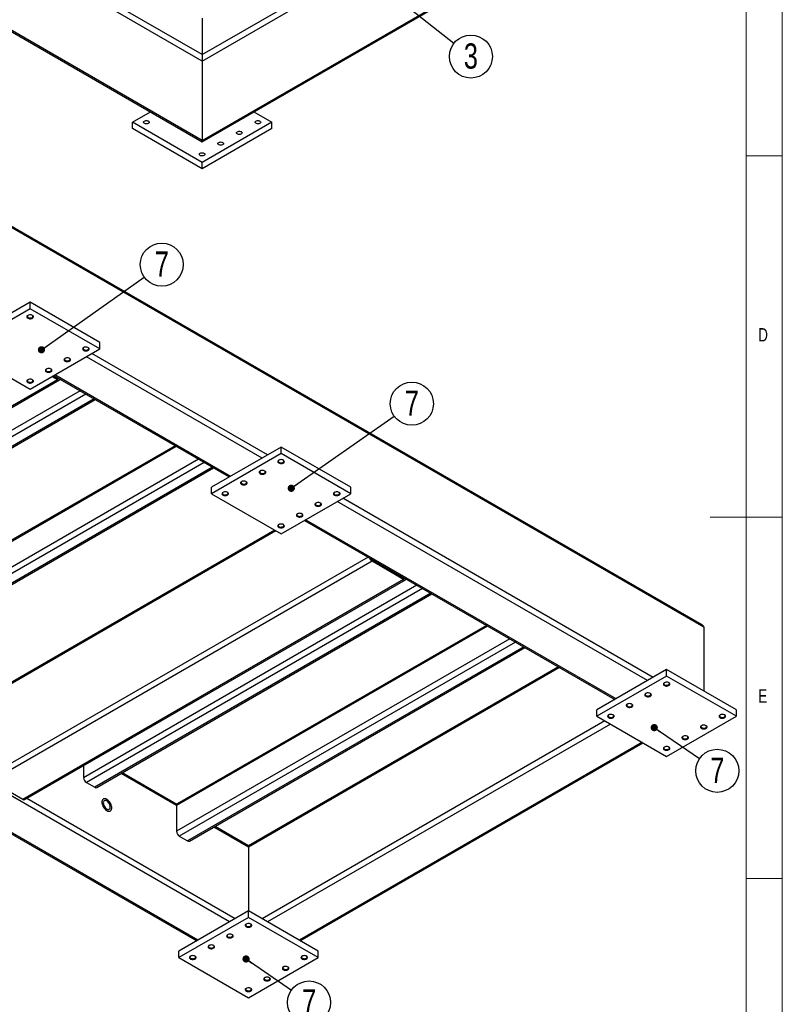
# Model space of a CAD drawing. Header units: millimetres. Extents: x 5 to 589, y 5 to 415.
# Tile 11 of 12: x 483 to 589, y 143 to 279. Entities that reach past the tile are written whole.
import ezdxf

# ---------------------------------------------------------------- set-up
doc = ezdxf.new("R2010")
doc.units = ezdxf.units.MM
doc.layers.add('NOTES', color=6, linetype='Continuous')
doc.layers.add('TRAIT-FORT', color=4, linetype='Continuous', lineweight=25)
doc.styles.add('SLDTEXTSTYLE0', font='TXT', dxfattribs={"width": 0.75})
doc.dimstyles.new('SLDDIMSTYLE1', dxfattribs={"dimtxt": 0.18, "dimasz": 1, "dimexe": 0, "dimexo": 0.0625, "dimgap": 0, "dimtad": 0, "dimtih": 1, "dimtoh": 1, "dimdec": 0, "dimrnd": 1e-09, "dimzin": 0, "dimdsep": 46, "dimtxsty": 'Standard', "dimblk1": 'DOT', "dimblk2": 'DOT', "dimsah": 1, "dimcen": 0.09, "dimadec": 0, "dimazin": 0, "dimtfac": 1, "dimtdec": 0, "dimtofl": 0, "dimtmove": 0, "dimatfit": 3, "dimldrblk": 'DOT', "dimfxl": 1, "dimfrac": 2, "dimtolj": 1, "dimtzin": 0, "dimarcsym": 0})

# ---------------------------------------------------------------- blocks, each defined once
blk = doc.blocks.new('SW_NOTE_11')
at = {"layer": 'NOTES', "color": 0}
blk.add_circle((2.34, -1.85), 2.98, dxfattribs=at)
at = {"layer": 'NOTES', "color": 0, "insert": (2.34, -0.03), "char_height": 3.5, "attachment_point": 2, "style": 'SLDTEXTSTYLE0'}
blk.add_mtext('3', dxfattribs=at)
blk = doc.blocks.new('_Dot')
at = {"color": 0, "linetype": 'ByBlock', "lineweight": -2}
blk.add_line((-0.5, 0), (-1, 0), dxfattribs=at)
at = {"color": 0, "linetype": 'ByBlock', "const_width": 0.5}
blk.add_lwpolyline([(-0.25, 0, 1), (0.25, 0, 1)], format="xyb", close=True, dxfattribs=at)
blk = doc.blocks.new('SW_NOTE_16')
at = {"layer": 'NOTES', "color": 0}
blk.add_circle((2.44, 1.71), 2.98, dxfattribs=at)
at = {"layer": 'NOTES', "color": 0, "insert": (2.45, 3.53), "char_height": 3.5, "attachment_point": 2, "style": 'SLDTEXTSTYLE0'}
blk.add_mtext('7', dxfattribs=at)
blk = doc.blocks.new('SW_NOTE_17')
at = {"layer": 'NOTES', "color": 0}
blk.add_circle((2.43, 1.72), 2.98, dxfattribs=at)
at = {"layer": 'NOTES', "color": 0, "insert": (2.44, 3.54), "char_height": 3.5, "attachment_point": 2, "style": 'SLDTEXTSTYLE0'}
blk.add_mtext('7', dxfattribs=at)
blk = doc.blocks.new('SW_NOTE_18')
at = {"layer": 'NOTES', "color": 0}
blk.add_circle((2.46, -1.69), 2.98, dxfattribs=at)
at = {"layer": 'NOTES', "color": 0, "insert": (2.47, 0.13), "char_height": 3.5, "attachment_point": 2, "style": 'SLDTEXTSTYLE0'}
blk.add_mtext('7', dxfattribs=at)
blk = doc.blocks.new('SW_NOTE_19')
at = {"layer": 'NOTES', "color": 0}
blk.add_circle((2.45, -1.7), 2.98, dxfattribs=at)
at = {"layer": 'NOTES', "color": 0, "insert": (2.46, 0.12), "char_height": 3.5, "attachment_point": 2, "style": 'SLDTEXTSTYLE0'}
blk.add_mtext('7', dxfattribs=at)

msp = doc.modelspace()

# ---------------------------------------------------------------- linework, layer by layer
at = {"lineweight": 18}
for p, q in [((589, 5), (589, 415)), ((584, 10), (584, 410)), ((584, 260), (589, 260)), ((589, 210), (579, 210)), ((584, 160), (589, 160))]:
    msp.add_line(p, q, dxfattribs=at)
at = {"layer": 'TRAIT-FORT', "lineweight": 25}
for p, q in [((508.73, 273.14), (336.58, 372.51)), ((508.73, 274.03), (337.35, 372.96)), ((508.73, 262.15), (336.58, 361.53)), ((336.8, 361.21), (508.73, 261.96)), ((508.73, 274.03), (570.95, 309.95)), ((508.73, 273.14), (571.72, 309.5)), ((508.73, 262.15), (571.72, 298.52)), ((508.73, 261.96), (571.5, 298.2)), ((577.91, 195.08), (405.99, 294.33)), ((578.14, 194.76), (405.99, 294.14)), ((508.73, 279.07), (508.73, 274.03)), ((508.73, 274.03), (508.73, 273.14)), ((508.73, 273.14), (508.73, 262.15)), ((499.08, 264.67), (501.56, 266.1)), ((515.89, 266.1), (518.37, 264.67)), ((508.73, 259.11), (499.08, 264.67)), ((499.08, 263.78), (499.08, 264.67)), ((518.37, 264.67), (508.73, 259.11)), ((518.37, 263.78), (518.37, 264.67)), ((508.73, 258.22), (499.08, 263.78)), ((518.37, 263.78), (508.73, 258.22)), ((508.73, 262.15), (508.73, 261.96)), ((508.73, 258.22), (508.73, 259.11)), ((484.93, 239.74), (475.29, 234.17)), ((484.93, 238.85), (475.29, 233.28)), ((484.93, 238.85), (484.93, 239.74)), ((494.57, 234.17), (484.93, 239.74)), ((494.57, 233.28), (484.93, 238.85)), ((475.29, 233.28), (484.93, 227.71)), ((484.93, 227.71), (494.57, 233.28)), ((494.57, 233.28), (494.57, 234.17)), ((517.01, 218.18), (492.71, 232.21)), ((517.78, 218.62), (493.48, 232.65)), ((488.72, 229.01), (436.01, 198.58)), ((436.28, 198.56), (488.99, 228.99)), ((488.72, 229.01), (487.95, 229.46)), ((488.14, 229.57), (488.72, 229.24)), ((488.18, 229.59), (512.47, 215.56)), ((512.63, 215.65), (488.34, 229.68)), ((488.75, 229.26), (488.72, 229.24)), ((491.84, 227.48), (445.72, 200.85)), ((492.61, 227.03), (446.1, 200.18)), ((493.77, 226.36), (447.26, 199.51)), ((447.53, 199.49), (493.93, 226.27)), ((505.14, 219.79), (462.11, 194.95)), ((504.99, 219.89), (462.22, 195.2)), ((519.64, 219.7), (510, 214.13)), ((519.64, 218.81), (519.64, 219.7)), ((529.28, 214.13), (519.64, 219.7)), ((519.64, 218.81), (510, 213.24)), ((529.28, 213.24), (519.64, 218.81)), ((508.23, 218.01), (462.11, 191.39)), ((509, 217.57), (462.49, 190.72)), ((510.16, 216.9), (463.65, 190.05)), ((463.92, 190.02), (510.32, 216.81)), ((510, 213.24), (510, 214.13)), ((529.28, 213.24), (529.28, 214.13)), ((510, 213.24), (519.64, 207.68)), ((519.64, 207.68), (529.28, 213.24)), ((571.13, 187.82), (528.19, 212.61)), ((570.36, 187.38), (527.42, 212.17)), ((522.89, 209.55), (565.83, 184.76)), ((565.99, 184.85), (523.05, 209.64)), ((518.93, 208.09), (479.14, 185.12)), ((518.77, 208.18), (479.26, 185.37)), ((531.7, 204.47), (479.14, 174.13)), ((532.24, 203.89), (479.53, 173.46)), ((532.24, 204.11), (536.61, 201.59)), ((536.61, 201.37), (532.24, 203.89)), ((536.61, 201.37), (483.9, 170.94)), ((484.17, 170.91), (536.88, 201.34)), ((538.44, 200.57), (492.32, 173.94)), ((536.64, 201.61), (536.61, 201.59)), ((539.22, 200.13), (492.71, 173.28)), ((540.37, 199.46), (493.86, 172.61)), ((494.14, 172.58), (540.53, 199.37)), ((512.51, 153.98), (438.32, 196.8)), ((548.21, 194.93), (505.18, 170.09)), ((548.05, 195.02), (505.29, 170.34)), ((578.14, 194.76), (578.14, 185.93)), ((551.3, 193.15), (505.18, 166.52)), ((552.07, 192.7), (505.56, 165.85)), ((553.23, 192.04), (506.72, 165.19)), ((506.99, 165.16), (553.39, 191.94)), ((558.02, 189.27), (515.14, 164.52)), ((558.18, 189.18), (515.14, 164.33)), ((573, 188.9), (563.35, 183.33)), ((573, 188.01), (573, 188.9)), ((582.64, 183.33), (573, 188.9)), ((573, 188.01), (563.35, 182.44)), ((582.64, 182.44), (573, 188.01)), ((563.35, 182.44), (563.35, 183.33)), ((582.64, 182.44), (582.64, 183.33)), ((564.45, 181.81), (517.01, 154.42)), ((565.22, 181.37), (517.78, 153.98)), ((563.35, 182.44), (573, 176.88)), ((573, 176.88), (582.64, 182.44)), ((569.59, 178.84), (522.15, 151.46)), ((522.31, 151.36), (569.75, 178.75)), ((463.88, 176.82), (507.97, 151.36)), ((508.13, 151.46), (464.04, 176.91)), ((492.32, 175.61), (492.32, 173.94)), ((505.18, 170.09), (497.5, 174.52)), ((505.21, 170.25), (497.66, 174.61)), ((483.9, 170.94), (479.53, 173.46)), ((492.71, 173.28), (493.86, 172.61)), ((513.28, 154.42), (484.45, 171.07)), ((505.18, 170.09), (505.18, 166.52)), ((515.14, 164.33), (510.35, 167.1)), ((515.14, 164.52), (510.51, 167.19)), ((505.56, 165.85), (506.72, 165.19)), ((515.14, 164.52), (515.14, 164.33)), ((515.14, 164.52), (515.14, 164.33)), ((515.14, 164.33), (515.14, 155.5)), ((515.14, 155.5), (505.5, 149.93)), ((515.14, 154.61), (515.14, 155.5)), ((524.78, 149.93), (515.14, 155.5)), ((515.14, 154.61), (505.5, 149.04)), ((524.78, 149.04), (515.14, 154.61)), ((505.5, 149.04), (505.5, 149.93)), ((524.78, 149.04), (524.78, 149.93)), ((505.5, 149.04), (515.14, 143.48)), ((515.14, 143.48), (524.78, 149.04))]:
    msp.add_line(p, q, dxfattribs=at)
at = {"layer": 'TRAIT-FORT', "lineweight": 25, "flags": 128}
for points in [[(500.74, 264.83), (500.83, 264.87), (500.94, 264.89), (501.06, 264.89), (501.17, 264.88), (501.26, 264.84), (501.34, 264.79), (501.39, 264.73), (501.4, 264.66), (501.38, 264.6), (501.32, 264.54), (501.24, 264.49), (501.14, 264.46), (501.03, 264.45), (500.91, 264.46), (500.81, 264.48), (500.72, 264.53), (500.66, 264.58), (500.63, 264.65), (500.63, 264.71), (500.67, 264.78), (500.74, 264.83)], [(516.17, 264.83), (516.26, 264.87), (516.37, 264.89), (516.48, 264.89), (516.59, 264.88), (516.69, 264.84), (516.77, 264.79), (516.81, 264.73), (516.83, 264.66), (516.8, 264.6), (516.75, 264.54), (516.67, 264.49), (516.57, 264.46), (516.45, 264.45), (516.34, 264.46), (516.23, 264.48), (516.15, 264.53), (516.09, 264.58), (516.06, 264.65), (516.06, 264.71), (516.1, 264.78), (516.17, 264.83)], [(513.6, 263.35), (513.69, 263.39), (513.8, 263.41), (513.91, 263.41), (514.02, 263.39), (514.12, 263.36), (514.2, 263.31), (514.24, 263.25), (514.25, 263.18), (514.23, 263.11), (514.18, 263.06), (514.1, 263.01), (514, 262.98), (513.88, 262.97), (513.77, 262.97), (513.66, 263), (513.58, 263.04), (513.51, 263.1), (513.48, 263.16), (513.49, 263.23), (513.53, 263.29), (513.6, 263.35)], [(511.02, 261.86), (511.12, 261.9), (511.23, 261.92), (511.34, 261.93), (511.45, 261.91), (511.55, 261.87), (511.62, 261.82), (511.67, 261.76), (511.68, 261.7), (511.66, 261.63), (511.61, 261.57), (511.53, 261.52), (511.42, 261.49), (511.31, 261.48), (511.2, 261.49), (511.09, 261.52), (511, 261.56), (510.94, 261.61), (510.91, 261.68), (510.92, 261.75), (510.96, 261.81), (511.02, 261.86)], [(508.45, 260.38), (508.55, 260.42), (508.65, 260.44), (508.77, 260.44), (508.88, 260.42), (508.98, 260.39), (509.05, 260.34), (509.1, 260.28), (509.11, 260.21), (509.09, 260.15), (509.04, 260.09), (508.96, 260.04), (508.85, 260.01), (508.74, 260), (508.63, 260), (508.52, 260.03), (508.43, 260.07), (508.37, 260.13), (508.34, 260.19), (508.35, 260.26), (508.38, 260.32), (508.45, 260.38)], [(484.61, 237.92), (484.53, 237.86), (484.48, 237.8), (484.47, 237.73), (484.49, 237.65), (484.55, 237.59), (484.63, 237.54), (484.73, 237.5), (484.85, 237.47), (484.98, 237.47), (485.1, 237.49), (485.2, 237.52), (485.29, 237.58), (485.35, 237.64), (485.38, 237.71), (485.38, 237.78), (485.34, 237.85), (485.27, 237.91), (485.18, 237.96), (485.07, 237.99), (484.94, 238), (484.82, 237.99), (484.7, 237.96), (484.61, 237.92)], [(484.66, 237.95), (484.59, 237.9), (484.55, 237.83), (484.54, 237.77), (484.57, 237.7), (484.64, 237.65), (484.72, 237.6), (484.83, 237.58), (484.94, 237.57), (485.06, 237.58), (485.16, 237.61), (485.24, 237.66), (485.29, 237.72), (485.31, 237.78), (485.3, 237.85), (485.26, 237.91), (485.2, 237.95)], [(492.32, 233.47), (492.24, 233.41), (492.2, 233.34), (492.19, 233.27), (492.21, 233.2), (492.26, 233.14), (492.34, 233.08), (492.45, 233.04), (492.56, 233.02), (492.69, 233.02), (492.81, 233.04), (492.92, 233.07), (493.01, 233.12), (493.07, 233.18), (493.1, 233.25), (493.09, 233.33), (493.06, 233.39), (492.99, 233.45), (492.89, 233.5), (492.78, 233.53), (492.66, 233.54), (492.53, 233.54), (492.42, 233.51), (492.32, 233.47)], [(492.37, 233.5), (492.3, 233.44), (492.26, 233.38), (492.26, 233.31), (492.29, 233.25), (492.35, 233.19), (492.44, 233.15), (492.54, 233.12), (492.66, 233.12), (492.77, 233.13), (492.87, 233.16), (492.95, 233.21), (493.01, 233.27), (493.03, 233.33), (493.02, 233.4), (492.97, 233.46), (492.92, 233.5)], [(489.75, 231.98), (489.67, 231.93), (489.63, 231.86), (489.61, 231.79), (489.64, 231.72), (489.69, 231.65), (489.77, 231.6), (489.88, 231.56), (489.99, 231.54), (490.12, 231.53), (490.24, 231.55), (490.35, 231.59), (490.44, 231.64), (490.5, 231.7), (490.53, 231.77), (490.52, 231.84), (490.48, 231.91), (490.42, 231.97), (490.32, 232.02), (490.21, 232.05), (490.09, 232.06), (489.96, 232.05), (489.85, 232.03), (489.75, 231.98)], [(489.8, 232.01), (489.73, 231.96), (489.69, 231.9), (489.69, 231.83), (489.72, 231.77), (489.78, 231.71), (489.87, 231.67), (489.97, 231.64), (490.09, 231.63), (490.2, 231.64), (490.3, 231.68), (490.38, 231.72), (490.44, 231.78), (490.46, 231.85), (490.44, 231.91), (490.4, 231.97), (490.34, 232.01)], [(487.18, 230.5), (487.1, 230.44), (487.06, 230.38), (487.04, 230.3), (487.06, 230.23), (487.12, 230.17), (487.2, 230.11), (487.3, 230.07), (487.42, 230.05), (487.55, 230.05), (487.67, 230.07), (487.78, 230.1), (487.86, 230.15), (487.92, 230.22), (487.95, 230.29), (487.95, 230.36), (487.91, 230.43), (487.84, 230.49), (487.75, 230.53), (487.64, 230.56), (487.52, 230.58), (487.39, 230.57), (487.28, 230.54), (487.18, 230.5)], [(487.23, 230.53), (487.16, 230.47), (487.12, 230.41), (487.12, 230.35), (487.15, 230.28), (487.21, 230.22), (487.29, 230.18), (487.4, 230.15), (487.51, 230.15), (487.63, 230.16), (487.73, 230.19), (487.81, 230.24), (487.86, 230.3), (487.89, 230.36), (487.87, 230.43), (487.83, 230.49), (487.77, 230.53)], [(484.61, 229.01), (484.53, 228.96), (484.48, 228.89), (484.47, 228.82), (484.49, 228.75), (484.55, 228.68), (484.63, 228.63), (484.73, 228.59), (484.85, 228.57), (484.98, 228.57), (485.1, 228.58), (485.2, 228.62), (485.29, 228.67), (485.35, 228.73), (485.38, 228.8), (485.38, 228.87), (485.34, 228.94), (485.27, 229), (485.18, 229.05), (485.07, 229.08), (484.94, 229.09), (484.82, 229.08), (484.7, 229.06), (484.61, 229.01)], [(484.66, 229.04), (484.59, 228.99), (484.55, 228.93), (484.54, 228.86), (484.57, 228.8), (484.64, 228.74), (484.72, 228.7), (484.83, 228.67), (484.94, 228.66), (485.06, 228.68), (485.16, 228.71), (485.24, 228.75), (485.29, 228.81), (485.31, 228.88), (485.3, 228.94), (485.26, 229), (485.2, 229.04)], [(519.32, 217.88), (519.24, 217.82), (519.2, 217.76), (519.18, 217.69), (519.21, 217.62), (519.26, 217.55), (519.34, 217.5), (519.45, 217.46), (519.56, 217.44), (519.69, 217.43), (519.81, 217.45), (519.92, 217.49), (520.01, 217.54), (520.07, 217.6), (520.1, 217.67), (520.09, 217.74), (520.05, 217.81), (519.99, 217.87), (519.89, 217.92), (519.78, 217.95), (519.66, 217.96), (519.53, 217.95), (519.42, 217.93), (519.32, 217.88)], [(519.37, 217.91), (519.3, 217.86), (519.26, 217.79), (519.26, 217.73), (519.29, 217.66), (519.35, 217.61), (519.44, 217.56), (519.54, 217.54), (519.66, 217.53), (519.77, 217.54), (519.87, 217.57), (519.95, 217.62), (520.01, 217.68), (520.03, 217.74), (520.01, 217.81), (519.97, 217.87), (519.91, 217.91)], [(516.75, 216.4), (516.67, 216.34), (516.63, 216.27), (516.61, 216.2), (516.63, 216.13), (516.69, 216.07), (516.77, 216.01), (516.87, 215.97), (516.99, 215.95), (517.12, 215.95), (517.24, 215.97), (517.35, 216), (517.43, 216.05), (517.49, 216.11), (517.52, 216.18), (517.52, 216.26), (517.48, 216.32), (517.41, 216.38), (517.32, 216.43), (517.21, 216.46), (517.09, 216.47), (516.96, 216.47), (516.85, 216.44), (516.75, 216.4)], [(516.8, 216.43), (516.73, 216.37), (516.69, 216.31), (516.69, 216.24), (516.72, 216.18), (516.78, 216.12), (516.86, 216.08), (516.97, 216.05), (517.08, 216.05), (517.2, 216.06), (517.3, 216.09), (517.38, 216.14), (517.43, 216.19), (517.46, 216.26), (517.44, 216.33), (517.4, 216.39), (517.34, 216.43)], [(514.18, 214.91), (514.1, 214.86), (514.05, 214.79), (514.04, 214.72), (514.06, 214.65), (514.12, 214.58), (514.2, 214.53), (514.3, 214.49), (514.42, 214.47), (514.55, 214.46), (514.67, 214.48), (514.77, 214.52), (514.86, 214.57), (514.92, 214.63), (514.95, 214.7), (514.95, 214.77), (514.91, 214.84), (514.84, 214.9), (514.75, 214.95), (514.64, 214.98), (514.51, 214.99), (514.39, 214.98), (514.27, 214.96), (514.18, 214.91)], [(514.23, 214.94), (514.16, 214.89), (514.12, 214.83), (514.11, 214.76), (514.14, 214.69), (514.21, 214.64), (514.29, 214.6), (514.4, 214.57), (514.51, 214.56), (514.63, 214.57), (514.73, 214.6), (514.81, 214.65), (514.86, 214.71), (514.88, 214.78), (514.87, 214.84), (514.83, 214.9), (514.77, 214.94)], [(511.6, 213.43), (511.53, 213.37), (511.48, 213.3), (511.47, 213.23), (511.49, 213.16), (511.55, 213.1), (511.63, 213.04), (511.73, 213), (511.85, 212.98), (511.97, 212.98), (512.09, 213), (512.2, 213.03), (512.29, 213.08), (512.35, 213.15), (512.38, 213.22), (512.38, 213.29), (512.34, 213.36), (512.27, 213.42), (512.18, 213.46), (512.07, 213.49), (511.94, 213.51), (511.82, 213.5), (511.7, 213.47), (511.6, 213.43)], [(511.65, 213.46), (511.59, 213.4), (511.55, 213.34), (511.54, 213.27), (511.57, 213.21), (511.63, 213.15), (511.72, 213.11), (511.83, 213.08), (511.94, 213.08), (512.05, 213.09), (512.16, 213.12), (512.24, 213.17), (512.29, 213.23), (512.31, 213.29), (512.3, 213.36), (512.25, 213.42), (512.2, 213.46)], [(527.03, 213.43), (526.96, 213.37), (526.91, 213.3), (526.9, 213.23), (526.92, 213.16), (526.97, 213.1), (527.05, 213.04), (527.16, 213), (527.28, 212.98), (527.4, 212.98), (527.52, 213), (527.63, 213.03), (527.72, 213.08), (527.78, 213.15), (527.81, 213.22), (527.81, 213.29), (527.77, 213.36), (527.7, 213.42), (527.61, 213.46), (527.49, 213.49), (527.37, 213.51), (527.25, 213.5), (527.13, 213.47), (527.03, 213.43)], [(527.08, 213.46), (527.01, 213.4), (526.98, 213.34), (526.97, 213.27), (527, 213.21), (527.06, 213.15), (527.15, 213.11), (527.26, 213.08), (527.37, 213.08), (527.48, 213.09), (527.58, 213.12), (527.67, 213.17), (527.72, 213.23), (527.74, 213.29), (527.73, 213.36), (527.68, 213.42), (527.63, 213.46)], [(524.46, 211.94), (524.39, 211.89), (524.34, 211.82), (524.33, 211.75), (524.35, 211.68), (524.4, 211.61), (524.48, 211.56), (524.59, 211.52), (524.71, 211.5), (524.83, 211.5), (524.95, 211.51), (525.06, 211.55), (525.15, 211.6), (525.21, 211.66), (525.24, 211.73), (525.23, 211.8), (525.2, 211.87), (525.13, 211.93), (525.03, 211.98), (524.92, 212.01), (524.8, 212.02), (524.68, 212.01), (524.56, 211.99), (524.46, 211.94)], [(524.51, 211.97), (524.44, 211.92), (524.4, 211.86), (524.4, 211.79), (524.43, 211.73), (524.49, 211.67), (524.58, 211.63), (524.68, 211.6), (524.8, 211.59), (524.91, 211.6), (525.01, 211.64), (525.09, 211.68), (525.15, 211.74), (525.17, 211.81), (525.16, 211.87), (525.11, 211.93), (525.06, 211.97)], [(521.89, 210.46), (521.81, 210.4), (521.77, 210.34), (521.76, 210.26), (521.78, 210.19), (521.83, 210.13), (521.91, 210.07), (522.02, 210.04), (522.13, 210.01), (522.26, 210.01), (522.38, 210.03), (522.49, 210.06), (522.58, 210.11), (522.64, 210.18), (522.67, 210.25), (522.66, 210.32), (522.63, 210.39), (522.56, 210.45), (522.46, 210.49), (522.35, 210.52), (522.23, 210.54), (522.1, 210.53), (521.99, 210.5), (521.89, 210.46)], [(521.94, 210.49), (521.87, 210.44), (521.83, 210.37), (521.83, 210.31), (521.86, 210.24), (521.92, 210.19), (522.01, 210.14), (522.11, 210.12), (522.23, 210.11), (522.34, 210.12), (522.44, 210.15), (522.52, 210.2), (522.58, 210.26), (522.6, 210.32), (522.59, 210.39), (522.54, 210.45), (522.49, 210.49)], [(519.32, 208.98), (519.24, 208.92), (519.2, 208.85), (519.18, 208.78), (519.21, 208.71), (519.26, 208.64), (519.34, 208.59), (519.45, 208.55), (519.56, 208.53), (519.69, 208.53), (519.81, 208.54), (519.92, 208.58), (520.01, 208.63), (520.07, 208.69), (520.1, 208.76), (520.09, 208.83), (520.05, 208.9), (519.99, 208.96), (519.89, 209.01), (519.78, 209.04), (519.66, 209.05), (519.53, 209.05), (519.42, 209.02), (519.32, 208.98)], [(519.37, 209), (519.3, 208.95), (519.26, 208.89), (519.26, 208.82), (519.29, 208.76), (519.35, 208.7), (519.44, 208.66), (519.54, 208.63), (519.66, 208.62), (519.77, 208.64), (519.87, 208.67), (519.95, 208.71), (520.01, 208.77), (520.03, 208.84), (520.01, 208.9), (519.97, 208.97), (519.91, 209)], [(572.67, 187.08), (572.6, 187.02), (572.55, 186.96), (572.54, 186.89), (572.56, 186.81), (572.61, 186.75), (572.7, 186.7), (572.8, 186.66), (572.92, 186.63), (573.04, 186.63), (573.16, 186.65), (573.27, 186.68), (573.36, 186.74), (573.42, 186.8), (573.45, 186.87), (573.45, 186.94), (573.41, 187.01), (573.34, 187.07), (573.25, 187.12), (573.13, 187.15), (573.01, 187.16), (572.89, 187.15), (572.77, 187.12), (572.67, 187.08)], [(572.72, 187.11), (572.65, 187.06), (572.62, 186.99), (572.61, 186.93), (572.64, 186.86), (572.7, 186.81), (572.79, 186.76), (572.9, 186.74), (573.01, 186.73), (573.12, 186.74), (573.23, 186.77), (573.31, 186.82), (573.36, 186.88), (573.38, 186.94), (573.37, 187.01), (573.32, 187.07), (573.27, 187.11)], [(570.1, 185.6), (570.03, 185.54), (569.98, 185.47), (569.97, 185.4), (569.99, 185.33), (570.04, 185.27), (570.12, 185.21), (570.23, 185.17), (570.35, 185.15), (570.47, 185.15), (570.59, 185.16), (570.7, 185.2), (570.79, 185.25), (570.85, 185.31), (570.88, 185.38), (570.87, 185.45), (570.84, 185.52), (570.77, 185.58), (570.67, 185.63), (570.56, 185.66), (570.44, 185.67), (570.32, 185.67), (570.2, 185.64), (570.1, 185.6)], [(570.15, 185.63), (570.08, 185.57), (570.04, 185.51), (570.04, 185.44), (570.07, 185.38), (570.13, 185.32), (570.22, 185.28), (570.32, 185.25), (570.44, 185.24), (570.55, 185.26), (570.65, 185.29), (570.74, 185.34), (570.79, 185.39), (570.81, 185.46), (570.8, 185.53), (570.75, 185.59), (570.7, 185.63)], [(567.53, 184.11), (567.45, 184.06), (567.41, 183.99), (567.4, 183.92), (567.42, 183.85), (567.47, 183.78), (567.55, 183.73), (567.66, 183.69), (567.78, 183.67), (567.9, 183.66), (568.02, 183.68), (568.13, 183.72), (568.22, 183.77), (568.28, 183.83), (568.31, 183.9), (568.3, 183.97), (568.27, 184.04), (568.2, 184.1), (568.1, 184.15), (567.99, 184.18), (567.87, 184.19), (567.74, 184.18), (567.63, 184.16), (567.53, 184.11)], [(567.58, 184.14), (567.51, 184.09), (567.47, 184.02), (567.47, 183.96), (567.5, 183.89), (567.56, 183.84), (567.65, 183.79), (567.75, 183.77), (567.87, 183.76), (567.98, 183.77), (568.08, 183.8), (568.16, 183.85), (568.22, 183.91), (568.24, 183.97), (568.23, 184.04), (568.18, 184.1), (568.13, 184.14)], [(564.96, 182.63), (564.88, 182.57), (564.84, 182.5), (564.83, 182.43), (564.85, 182.36), (564.9, 182.3), (564.98, 182.24), (565.09, 182.2), (565.2, 182.18), (565.33, 182.18), (565.45, 182.2), (565.56, 182.23), (565.65, 182.28), (565.71, 182.34), (565.74, 182.41), (565.73, 182.49), (565.69, 182.55), (565.63, 182.61), (565.53, 182.66), (565.42, 182.69), (565.3, 182.7), (565.17, 182.7), (565.06, 182.67), (564.96, 182.63)], [(565.01, 182.66), (564.94, 182.6), (564.9, 182.54), (564.9, 182.47), (564.93, 182.41), (564.99, 182.35), (565.08, 182.31), (565.18, 182.28), (565.3, 182.28), (565.41, 182.29), (565.51, 182.32), (565.59, 182.37), (565.65, 182.43), (565.67, 182.49), (565.65, 182.56), (565.61, 182.62), (565.56, 182.66)], [(580.39, 182.63), (580.31, 182.57), (580.27, 182.5), (580.25, 182.43), (580.27, 182.36), (580.33, 182.3), (580.41, 182.24), (580.51, 182.2), (580.63, 182.18), (580.76, 182.18), (580.88, 182.2), (580.99, 182.23), (581.07, 182.28), (581.13, 182.34), (581.16, 182.41), (581.16, 182.49), (581.12, 182.55), (581.05, 182.61), (580.96, 182.66), (580.85, 182.69), (580.73, 182.7), (580.6, 182.7), (580.49, 182.67), (580.39, 182.63)], [(580.44, 182.66), (580.37, 182.6), (580.33, 182.54), (580.33, 182.47), (580.36, 182.41), (580.42, 182.35), (580.5, 182.31), (580.61, 182.28), (580.72, 182.28), (580.84, 182.29), (580.94, 182.32), (581.02, 182.37), (581.07, 182.43), (581.1, 182.49), (581.08, 182.56), (581.04, 182.62), (580.98, 182.66)], [(577.82, 181.14), (577.74, 181.09), (577.69, 181.02), (577.68, 180.95), (577.7, 180.88), (577.76, 180.81), (577.84, 180.76), (577.94, 180.72), (578.06, 180.7), (578.18, 180.69), (578.31, 180.71), (578.41, 180.75), (578.5, 180.8), (578.56, 180.86), (578.59, 180.93), (578.59, 181), (578.55, 181.07), (578.48, 181.13), (578.39, 181.18), (578.28, 181.21), (578.15, 181.22), (578.03, 181.21), (577.91, 181.19), (577.82, 181.14)], [(577.87, 181.17), (577.8, 181.12), (577.76, 181.06), (577.75, 180.99), (577.78, 180.93), (577.85, 180.87), (577.93, 180.83), (578.04, 180.8), (578.15, 180.79), (578.27, 180.8), (578.37, 180.84), (578.45, 180.88), (578.5, 180.94), (578.52, 181.01), (578.51, 181.07), (578.47, 181.13), (578.41, 181.17)], [(575.24, 179.66), (575.17, 179.6), (575.12, 179.54), (575.11, 179.46), (575.13, 179.39), (575.18, 179.33), (575.27, 179.27), (575.37, 179.23), (575.49, 179.21), (575.61, 179.21), (575.73, 179.23), (575.84, 179.26), (575.93, 179.31), (575.99, 179.38), (576.02, 179.45), (576.02, 179.52), (575.98, 179.59), (575.91, 179.65), (575.82, 179.69), (575.71, 179.72), (575.58, 179.74), (575.46, 179.73), (575.34, 179.7), (575.24, 179.66)], [(575.29, 179.69), (575.23, 179.63), (575.19, 179.57), (575.18, 179.51), (575.21, 179.44), (575.27, 179.38), (575.36, 179.34), (575.47, 179.31), (575.58, 179.31), (575.69, 179.32), (575.8, 179.35), (575.88, 179.4), (575.93, 179.46), (575.95, 179.52), (575.94, 179.59), (575.89, 179.65), (575.84, 179.69)], [(572.67, 178.17), (572.6, 178.12), (572.55, 178.05), (572.54, 177.98), (572.56, 177.91), (572.61, 177.84), (572.7, 177.79), (572.8, 177.75), (572.92, 177.73), (573.04, 177.73), (573.16, 177.74), (573.27, 177.78), (573.36, 177.83), (573.42, 177.89), (573.45, 177.96), (573.45, 178.03), (573.41, 178.1), (573.34, 178.16), (573.25, 178.21), (573.13, 178.24), (573.01, 178.25), (572.89, 178.24), (572.77, 178.22), (572.67, 178.17)], [(572.72, 178.2), (572.65, 178.15), (572.62, 178.09), (572.61, 178.02), (572.64, 177.96), (572.7, 177.9), (572.79, 177.86), (572.9, 177.83), (573.01, 177.82), (573.12, 177.84), (573.23, 177.87), (573.31, 177.91), (573.36, 177.97), (573.38, 178.04), (573.37, 178.1), (573.32, 178.16), (573.27, 178.2)], [(495.54, 170.94), (495.41, 171), (495.29, 171.03), (495.18, 171.03), (495.08, 171), (495, 170.94), (494.93, 170.86), (494.89, 170.75), (494.86, 170.62), (494.86, 170.48), (494.89, 170.32), (494.93, 170.16), (495, 170), (495.08, 169.85), (495.18, 169.7), (495.29, 169.57), (495.41, 169.46), (495.54, 169.38), (495.66, 169.32), (495.78, 169.29), (495.89, 169.29), (495.99, 169.32), (496.07, 169.38), (496.14, 169.46), (496.18, 169.57), (496.21, 169.7), (496.21, 169.84), (496.18, 170), (496.14, 170.16), (496.07, 170.32), (495.99, 170.47), (495.89, 170.62), (495.78, 170.75), (495.66, 170.85), (495.54, 170.94)], [(495.54, 170.94), (495.41, 171), (495.29, 171.03), (495.18, 171.03), (495.08, 171), (495, 170.94), (494.93, 170.86), (494.89, 170.75), (494.86, 170.62), (494.86, 170.48), (494.89, 170.32), (494.93, 170.16), (495, 170), (495.08, 169.85), (495.18, 169.7), (495.29, 169.57), (495.41, 169.46), (495.54, 169.38), (495.66, 169.32), (495.78, 169.29), (495.89, 169.29), (495.99, 169.32), (496.07, 169.38), (496.14, 169.46), (496.18, 169.57), (496.21, 169.7), (496.21, 169.84), (496.18, 170), (496.14, 170.16), (496.07, 170.32), (495.99, 170.47), (495.89, 170.62), (495.78, 170.75), (495.66, 170.85), (495.54, 170.94)], [(495.54, 170.72), (495.43, 170.76), (495.33, 170.78), (495.24, 170.77), (495.17, 170.73), (495.11, 170.67), (495.07, 170.58), (495.05, 170.47), (495.06, 170.34), (495.09, 170.21), (495.14, 170.08), (495.2, 169.95), (495.29, 169.83), (495.38, 169.72), (495.48, 169.64), (495.59, 169.58), (495.69, 169.54), (495.78, 169.54), (495.87, 169.56), (495.93, 169.62), (495.98, 169.69), (496.01, 169.79), (496.02, 169.91), (496, 170.04), (495.96, 170.17), (495.9, 170.31), (495.83, 170.43), (495.74, 170.55), (495.64, 170.64), (495.54, 170.72)], [(514.82, 153.68), (514.74, 153.63), (514.7, 153.56), (514.68, 153.49), (514.71, 153.42), (514.76, 153.35), (514.84, 153.3), (514.95, 153.26), (515.06, 153.24), (515.19, 153.23), (515.31, 153.25), (515.42, 153.29), (515.51, 153.34), (515.57, 153.4), (515.6, 153.47), (515.59, 153.54), (515.55, 153.61), (515.49, 153.67), (515.39, 153.72), (515.28, 153.75), (515.16, 153.76), (515.03, 153.75), (514.92, 153.73), (514.82, 153.68)], [(514.87, 153.71), (514.8, 153.66), (514.76, 153.6), (514.76, 153.53), (514.79, 153.46), (514.85, 153.41), (514.94, 153.36), (515.04, 153.34), (515.16, 153.33), (515.27, 153.34), (515.37, 153.37), (515.45, 153.42), (515.51, 153.48), (515.53, 153.55), (515.51, 153.61), (515.47, 153.67), (515.41, 153.71)], [(512.25, 152.2), (512.17, 152.14), (512.13, 152.07), (512.11, 152), (512.13, 151.93), (512.19, 151.87), (512.27, 151.81), (512.37, 151.77), (512.49, 151.75), (512.62, 151.75), (512.74, 151.77), (512.85, 151.8), (512.93, 151.85), (513, 151.91), (513.02, 151.98), (513.02, 152.06), (512.98, 152.12), (512.91, 152.18), (512.82, 152.23), (512.71, 152.26), (512.59, 152.28), (512.46, 152.27), (512.35, 152.24), (512.25, 152.2)], [(512.3, 152.23), (512.23, 152.17), (512.19, 152.11), (512.19, 152.04), (512.22, 151.98), (512.28, 151.92), (512.36, 151.88), (512.47, 151.85), (512.58, 151.85), (512.7, 151.86), (512.8, 151.89), (512.88, 151.94), (512.93, 152), (512.96, 152.06), (512.94, 152.13), (512.9, 152.19), (512.84, 152.23)], [(509.68, 150.71), (509.6, 150.66), (509.56, 150.59), (509.54, 150.52), (509.56, 150.45), (509.62, 150.38), (509.7, 150.33), (509.8, 150.29), (509.92, 150.27), (510.05, 150.26), (510.17, 150.28), (510.27, 150.32), (510.36, 150.37), (510.42, 150.43), (510.45, 150.5), (510.45, 150.57), (510.41, 150.64), (510.34, 150.7), (510.25, 150.75), (510.14, 150.78), (510.01, 150.79), (509.89, 150.78), (509.77, 150.76), (509.68, 150.71)], [(509.73, 150.74), (509.66, 150.69), (509.62, 150.63), (509.61, 150.56), (509.64, 150.5), (509.71, 150.44), (509.79, 150.4), (509.9, 150.37), (510.01, 150.36), (510.13, 150.37), (510.23, 150.41), (510.31, 150.45), (510.36, 150.51), (510.38, 150.58), (510.37, 150.64), (510.33, 150.7), (510.27, 150.74)], [(507.1, 149.23), (507.03, 149.17), (506.98, 149.11), (506.97, 149.03), (506.99, 148.96), (507.05, 148.9), (507.13, 148.84), (507.23, 148.8), (507.35, 148.78), (507.47, 148.78), (507.6, 148.8), (507.7, 148.83), (507.79, 148.88), (507.85, 148.95), (507.88, 149.02), (507.88, 149.09), (507.84, 149.16), (507.77, 149.22), (507.68, 149.26), (507.57, 149.29), (507.44, 149.31), (507.32, 149.3), (507.2, 149.27), (507.1, 149.23)], [(507.15, 149.26), (507.09, 149.2), (507.05, 149.14), (507.04, 149.08), (507.07, 149.01), (507.13, 148.95), (507.22, 148.91), (507.33, 148.89), (507.44, 148.88), (507.56, 148.89), (507.66, 148.92), (507.74, 148.97), (507.79, 149.03), (507.81, 149.09), (507.8, 149.16), (507.75, 149.22), (507.7, 149.26)], [(522.53, 149.23), (522.46, 149.17), (522.41, 149.11), (522.4, 149.03), (522.42, 148.96), (522.47, 148.9), (522.56, 148.84), (522.66, 148.8), (522.78, 148.78), (522.9, 148.78), (523.02, 148.8), (523.13, 148.83), (523.22, 148.88), (523.28, 148.95), (523.31, 149.02), (523.31, 149.09), (523.27, 149.16), (523.2, 149.22), (523.11, 149.26), (522.99, 149.29), (522.87, 149.31), (522.75, 149.3), (522.63, 149.27), (522.53, 149.23)], [(522.58, 149.26), (522.51, 149.2), (522.48, 149.14), (522.47, 149.08), (522.5, 149.01), (522.56, 148.95), (522.65, 148.91), (522.76, 148.89), (522.87, 148.88), (522.98, 148.89), (523.08, 148.92), (523.17, 148.97), (523.22, 149.03), (523.24, 149.09), (523.23, 149.16), (523.18, 149.22), (523.13, 149.26)], [(519.96, 147.75), (519.89, 147.69), (519.84, 147.62), (519.83, 147.55), (519.85, 147.48), (519.9, 147.41), (519.98, 147.36), (520.09, 147.32), (520.21, 147.3), (520.33, 147.3), (520.45, 147.31), (520.56, 147.35), (520.65, 147.4), (520.71, 147.46), (520.74, 147.53), (520.73, 147.6), (520.7, 147.67), (520.63, 147.73), (520.53, 147.78), (520.42, 147.81), (520.3, 147.82), (520.18, 147.81), (520.06, 147.79), (519.96, 147.75)], [(520.01, 147.77), (519.94, 147.72), (519.9, 147.66), (519.9, 147.59), (519.93, 147.53), (519.99, 147.47), (520.08, 147.43), (520.18, 147.4), (520.3, 147.39), (520.41, 147.41), (520.51, 147.44), (520.59, 147.48), (520.65, 147.54), (520.67, 147.61), (520.66, 147.67), (520.61, 147.73), (520.56, 147.77)], [(517.39, 146.26), (517.31, 146.2), (517.27, 146.14), (517.26, 146.07), (517.28, 145.99), (517.33, 145.93), (517.41, 145.88), (517.52, 145.84), (517.64, 145.81), (517.76, 145.81), (517.88, 145.83), (517.99, 145.86), (518.08, 145.91), (518.14, 145.98), (518.17, 146.05), (518.16, 146.12), (518.13, 146.19), (518.06, 146.25), (517.96, 146.29), (517.85, 146.33), (517.73, 146.34), (517.6, 146.33), (517.49, 146.3), (517.39, 146.26)], [(517.44, 146.29), (517.37, 146.24), (517.33, 146.17), (517.33, 146.11), (517.36, 146.04), (517.42, 145.99), (517.51, 145.94), (517.61, 145.92), (517.73, 145.91), (517.84, 145.92), (517.94, 145.95), (518.02, 146), (518.08, 146.06), (518.1, 146.12), (518.09, 146.19), (518.04, 146.25), (517.99, 146.29)], [(514.82, 144.78), (514.74, 144.72), (514.7, 144.65), (514.68, 144.58), (514.71, 144.51), (514.76, 144.45), (514.84, 144.39), (514.95, 144.35), (515.06, 144.33), (515.19, 144.33), (515.31, 144.34), (515.42, 144.38), (515.51, 144.43), (515.57, 144.49), (515.6, 144.56), (515.59, 144.63), (515.55, 144.7), (515.49, 144.76), (515.39, 144.81), (515.28, 144.84), (515.16, 144.85), (515.03, 144.85), (514.92, 144.82), (514.82, 144.78)], [(514.87, 144.8), (514.8, 144.75), (514.76, 144.69), (514.76, 144.62), (514.79, 144.56), (514.85, 144.5), (514.94, 144.46), (515.04, 144.43), (515.16, 144.42), (515.27, 144.44), (515.37, 144.47), (515.45, 144.51), (515.51, 144.57), (515.53, 144.64), (515.51, 144.71), (515.47, 144.77), (515.41, 144.8)]]:
    msp.add_lwpolyline(points, dxfattribs=at)
at = {"layer": 'TRAIT-FORT', "lineweight": 25}
for centre, radius, start, end in [((488.81, 229.36), 0.151, 235.8385, 278.9469), ((488.87, 229.19), 0.235, 230.2915, 328.5442), ((532.7, 204.6), 0.843, 196.971, 237.3038), ((532.44, 204.43), 0.377, 215.7589, 238.3392), ((536.7, 201.71), 0.151, 235.8385, 278.9469), ((536.76, 201.55), 0.235, 230.2915, 328.5442), ((493.16, 173.98), 0.838, 182.6055, 237.3945), ((494.02, 172.83), 0.274, 234.3824, 294.3071), ((484.06, 171.16), 0.274, 234.3824, 294.3071), ((505.44, 170.12), 0.269, 125.0133, 186.2988), ((506.02, 166.56), 0.838, 182.6055, 237.3945), ((506.88, 165.41), 0.274, 234.3824, 294.3071)]:
    msp.add_arc(centre, radius, start, end, dxfattribs=at)
msp.add_ellipse((577.37, 194.76), major_axis=(0.771, 0), ratio=0.577382, start_param=0, end_param=0.785479, dxfattribs=at)

# ---------------------------------------------------------------- block references
at = {"layer": 'NOTES'}
for name, p in [('SW_NOTE_11', (543.57, 275.61)), ('SW_NOTE_17', (500.71, 243.24)), ('SW_NOTE_16', (535.3, 224)), ('SW_NOTE_18', (577.54, 176.58)), ('SW_NOTE_19', (521.07, 144.52))]:
    msp.add_blockref(name, p, dxfattribs=at)

# ---------------------------------------------------------------- texts
at = {"layer": 'NOTES', "char_height": 1.85, "attachment_point": 1, "style": 'SLDTEXTSTYLE0'}
for s, insert in [('D', (585.67, 236.17)), ('E', (585.67, 186.17))]:
    msp.add_mtext(s, dxfattribs=dict(at, insert=insert))

# ---------------------------------------------------------------- leaders
at = {"layer": 'NOTES'}
for points in [[(535.16, 282.26), (543.57, 275.61)], [(486.49, 233.17), (500.71, 243.24)], [(521.06, 214), (535.3, 224)], [(571.28, 180.87), (577.54, 176.58)], [(514.8, 148.85), (521.07, 144.52)]]:
    msp.add_leader(points, dimstyle='SLDDIMSTYLE1', dxfattribs=at)

doc.saveas('drawing.dxf')
